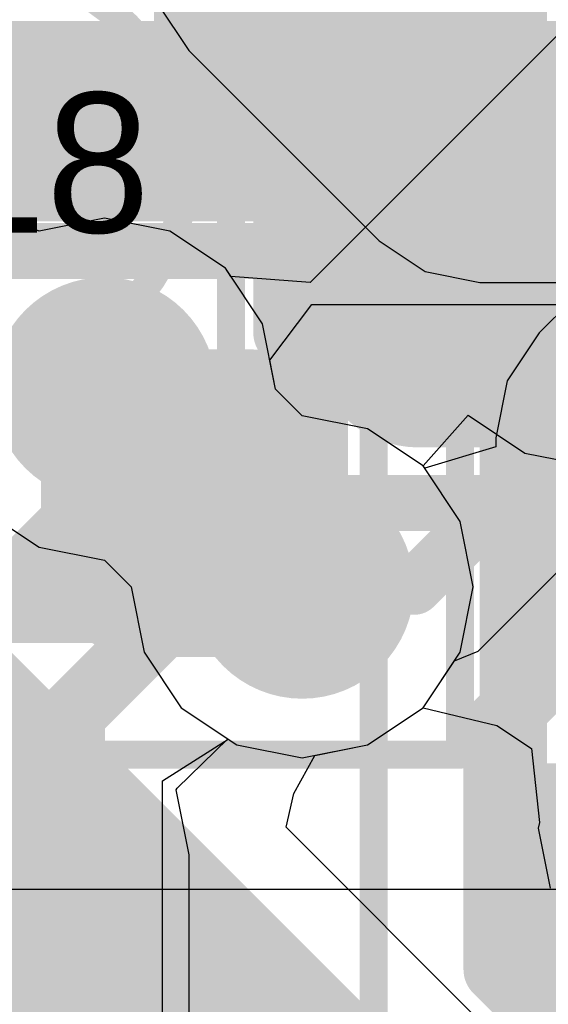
# Model space of a CAD drawing. Header units: millimetres. Extents: x -2 to 68, y -2 to 27.4.
# Tile 145 of 256: x 10.7 to 11.6, y 16 to 17.8. Entities that reach past the tile are written whole.
import ezdxf

# ---------------------------------------------------------------- set-up
doc = ezdxf.new("R2010")
doc.units = ezdxf.units.MM
for name, color, linetype in [('BottomLayer', 5, 'Continuous'), ('BottomPaste', 16, 'Continuous'), ('BottomSolder', 6, 'Continuous'), ('DrillGuide', 244, 'Continuous'), ('Mechanical10', 56, 'Continuous'), ('Mechanical13', 56, 'Continuous'), ('Mechanical15', 56, 'Continuous'), ('Mechanical2', 216, 'Continuous'), ('Mechanical6', 56, 'Continuous'), ('MidLayer1', 16, 'Continuous'), ('MidLayer2', 76, 'Continuous'), ('MidLayer3', 90, 'Continuous'), ('MidLayer4', 156, 'Continuous'), ('MidLayer5', 130, 'Continuous'), ('MidLayer6', 216, 'Continuous'), ('MidLayer7', 6, 'Continuous'), ('MidLayer8', 54, 'Continuous'), ('MultiLayer', 9, 'Continuous'), ('TopLayer', 1, 'Continuous'), ('TopPaste', 8, 'Continuous'), ('TopSolder', 216, 'Continuous'), ('ViaHoleLayer', 16, 'Continuous')]:
    doc.layers.add(name, color=color, linetype=linetype)

# ---------------------------------------------------------------- blocks, each defined once
blk = doc.blocks.new('DSC61XXB_59')
at = {"layer": 'Mechanical13', "const_width": 0.1}
for points in [[(0.6, -0.8), (0.6, 0.8)], [(-0.6, -0.8), (0.6, -0.8)]]:
    blk.add_lwpolyline(points, dxfattribs=at)
at = {"layer": 'Mechanical13', "const_width": 0.05}
blk.add_lwpolyline([(0.575, -0.8, 1), (0.625, -0.8, 1)], format="xyb", close=True, dxfattribs=at)
blk.add_lwpolyline([(0.575, -0.8, 1), (0.625, -0.8, 1)], format="xyb", close=True, dxfattribs=at)
at = {"layer": 'Mechanical15', "const_width": 0.05}
for points in [[(0.85, -1.05), (0.85, 1.05)], [(-0.5, 0), (0.5, 0)], [(-0.85, -1.05), (0.85, -1.05)]]:
    blk.add_lwpolyline(points, dxfattribs=at)
at = {"layer": 'Mechanical15'}
for points, const_width in [([(0.3592, 0, 1), (-0.3592, 0, 1)], 0.05), ([(0.3467, 0, 1), (0.3717, 0, 1)], 0.025), ([(0.4875, 0, 1), (0.5125, 0, 1)], 0.025), ([(0.8375, -1.05, 1), (0.8625, -1.05, 1)], 0.025), ([(0.8375, -1.05, 1), (0.8625, -1.05, 1)], 0.025)]:
    blk.add_lwpolyline(points, format="xyb", close=True, dxfattribs=dict(at, const_width=const_width))
at = {"layer": 'TopLayer', "const_width": 0.1}
for points in [[(0.225, -0.475, 1), (0.325, -0.475, 1)], [(0.425, -0.475, 1), (0.525, -0.475, 1)], [(0.225, -0.725, 1), (0.325, -0.725, 1)], [(0.425, -0.725, 1), (0.525, -0.725, 1)]]:
    blk.add_lwpolyline(points, format="xyb", close=True, dxfattribs=at)
at = {"layer": 'TopLayer'}
for points in [[(0.475, -0.825), (0.475, -0.375), (0.275, -0.825), (0.275, -0.375)], [(0.575, -0.725), (0.575, -0.475), (0.175, -0.725), (0.175, -0.475)]]:
    blk.add_solid(points, dxfattribs=at)
at = {"layer": 'TopPaste', "const_width": 0.1}
for points in [[(0.225, -0.475, 1), (0.325, -0.475, 1)], [(0.425, -0.475, 1), (0.525, -0.475, 1)], [(0.225, -0.725, 1), (0.325, -0.725, 1)], [(0.425, -0.725, 1), (0.525, -0.725, 1)]]:
    blk.add_lwpolyline(points, format="xyb", close=True, dxfattribs=at)
at = {"layer": 'TopPaste'}
for points in [[(0.475, -0.825), (0.475, -0.375), (0.275, -0.825), (0.275, -0.375)], [(0.575, -0.725), (0.575, -0.475), (0.175, -0.725), (0.175, -0.475)]]:
    blk.add_solid(points, dxfattribs=at)
at = {"layer": 'TopSolder', "const_width": 0.15}
for points in [[(0.2, -0.475, 1), (0.35, -0.475, 1)], [(0.4, -0.475, 1), (0.55, -0.475, 1)], [(0.2, -0.725, 1), (0.35, -0.725, 1)], [(0.4, -0.725, 1), (0.55, -0.725, 1)]]:
    blk.add_lwpolyline(points, format="xyb", close=True, dxfattribs=at)
at = {"layer": 'TopSolder'}
for points in [[(0.475, -0.875), (0.475, -0.325), (0.275, -0.875), (0.275, -0.325)], [(0.625, -0.725), (0.625, -0.475), (0.125, -0.725), (0.125, -0.475)]]:
    blk.add_solid(points, dxfattribs=at)
blk = doc.blocks.new('BGA64C40P8X8_400X400X94_126')
at = {"layer": 'Mechanical13', "const_width": 0.12}
for points in [[(-2.05, -2.05), (-2.05, 2.05)], [(-2.05, -2.05), (2.05, -2.05)]]:
    blk.add_lwpolyline(points, dxfattribs=at)
at = {"layer": 'Mechanical13', "const_width": 0.06}
blk.add_lwpolyline([(-2.08, -2.05, 1), (-2.02, -2.05, 1)], format="xyb", close=True, dxfattribs=at)
blk.add_lwpolyline([(-2.08, -2.05, 1), (-2.02, -2.05, 1)], format="xyb", close=True, dxfattribs=at)
at = {"layer": 'Mechanical13'}
blk.add_solid([(-2.05, -2.05), (-1.7, -2.05), (-2.05, -1.7), (-1.7, -1.7)], dxfattribs=at)
at = {"layer": 'Mechanical15', "const_width": 0.05}
blk.add_lwpolyline([(-2.3, -2.3), (-2.3, 2.3)], dxfattribs=at)
blk = doc.blocks.new('L_0603_B_160')
at = {"layer": 'BottomLayer', "const_width": 0.1912}
for points in [[(-0.9894, 0.2438, 1), (-0.7981, 0.2438, 1)], [(-0.6219, 0.2438, 1), (-0.4306, 0.2438, 1)]]:
    blk.add_lwpolyline(points, format="xyb", close=True, dxfattribs=at)
at = {"layer": 'BottomLayer'}
for points in [[(-0.5262, 0.435), (-0.8937, 0.435), (-0.5262, -0.435), (-0.8937, -0.435)], [(-0.335, 0.2438), (-1.085, 0.2438), (-0.335, -0.2438), (-1.085, -0.2438)]]:
    blk.add_solid(points, dxfattribs=at)
at = {"layer": 'BottomPaste', "const_width": 0.1912}
for points in [[(-0.9894, 0.2438, 1), (-0.7981, 0.2438, 1)], [(-0.6219, 0.2438, 1), (-0.4306, 0.2438, 1)]]:
    blk.add_lwpolyline(points, format="xyb", close=True, dxfattribs=at)
at = {"layer": 'BottomPaste'}
for points in [[(-0.5262, 0.435), (-0.8937, 0.435), (-0.5262, -0.435), (-0.8937, -0.435)], [(-0.335, 0.2438), (-1.085, 0.2438), (-0.335, -0.2438), (-1.085, -0.2438)]]:
    blk.add_solid(points, dxfattribs=at)
at = {"layer": 'BottomSolder', "const_width": 0.1912}
for points in [[(-0.9894, 0.2438, 1), (-0.7981, 0.2438, 1)], [(-0.6219, 0.2438, 1), (-0.4306, 0.2438, 1)]]:
    blk.add_lwpolyline(points, format="xyb", close=True, dxfattribs=at)
at = {"layer": 'BottomSolder'}
for points in [[(-0.5262, 0.435), (-0.8937, 0.435), (-0.5262, -0.435), (-0.8937, -0.435)], [(-0.335, 0.2438), (-1.085, 0.2438), (-0.335, -0.2438), (-1.085, -0.2438)]]:
    blk.add_solid(points, dxfattribs=at)
at = {"layer": 'Mechanical10', "const_width": 0.12}
for points in [[(-0.88, 0.48), (-0.88, -0.48)], [(-0.88, 0.48), (0.88, 0.48)]]:
    blk.add_lwpolyline(points, dxfattribs=at)
at = {"layer": 'Mechanical10', "const_width": 0.06}
blk.add_lwpolyline([(-0.91, 0.48, 1), (-0.85, 0.48, 1)], format="xyb", close=True, dxfattribs=at)
blk.add_lwpolyline([(-0.91, 0.48, 1), (-0.85, 0.48, 1)], format="xyb", close=True, dxfattribs=at)
at = {"layer": 'Mechanical6', "const_width": 0.05}
for points in [[(-1.19, 0.58), (-1.19, -0.58)], [(-1.19, 0.58), (1.19, 0.58)]]:
    blk.add_lwpolyline(points, dxfattribs=at)
at = {"layer": 'Mechanical6', "const_width": 0.025}
blk.add_lwpolyline([(-1.2025, 0.58, 1), (-1.1775, 0.58, 1)], format="xyb", close=True, dxfattribs=at)
blk.add_lwpolyline([(-1.2025, 0.58, 1), (-1.1775, 0.58, 1)], format="xyb", close=True, dxfattribs=at)

msp = doc.modelspace()

# ---------------------------------------------------------------- linework, layer by layer
at = {"layer": 'BottomLayer'}
for points, const_width in [([(11.325, 17.415, 1), (11.425, 17.415, 1)], 0.1), ([(11.615, 16.7605, 1), (11.765, 16.7605, 1)], 0.15), ([(11.4908, 16.5425, 1), (11.5508, 16.5425, 1)], 0.06), ([(11.4908, 16.5425, 1), (11.5508, 16.5425, 1)], 0.06), ([(11.4908, 16.1065, 1), (11.5508, 16.1065, 1)], 0.06), ([(11.4908, 16.1065, 1), (11.5508, 16.1065, 1)], 0.06)]:
    msp.add_lwpolyline(points, format="xyb", close=True, dxfattribs=dict(at, const_width=const_width))
for points, const_width in [([(9.9633, 17.292), (11.453, 15.8023)], 0.1), ([(9.7633, 17.2091), (11.253, 15.7194)], 0.1), ([(9.5633, 17.1263), (11.053, 15.6366)], 0.1), ([(11.5208, 16.5425), (11.69, 16.7117)], 0.12), ([(11.5208, 16.1065), (11.5208, 16.5425)], 0.12), ([(11.5208, 16.1065), (11.6881, 15.9392)], 0.12)]:
    msp.add_lwpolyline(points, dxfattribs=dict(at, const_width=const_width))
at = {"layer": 'DrillGuide'}
for points, const_width in [([(11.35, 17.415, 1), (11.4, 17.415, 1)], 0.05), ([(10.7688, 17.1443, 1), (10.8688, 17.1443, 1)], 0.1), ([(11.1224, 16.7907, 1), (11.2224, 16.7907, 1)], 0.1)]:
    msp.add_lwpolyline(points, format="xyb", close=True, dxfattribs=dict(at, const_width=const_width))
at = {"layer": 'MidLayer1'}
for p, q in [((11.6347, 17.7833), (11.1867, 17.3353)), ((10.7018, 17.4269), (10.5666, 17.4667)), ((10.8188, 17.4502), (10.7018, 17.4269)), ((10.9359, 17.4269), (10.8188, 17.4502)), ((11.0351, 17.3606), (10.9359, 17.4269)), ((11.0451, 17.3456), (11.0351, 17.3606)), ((11.1867, 17.3353), (11.0451, 17.3456)), ((10.6025, 16.928), (10.7018, 16.8617)), ((11.4872, 16.6759), (11.7177, 16.9065)), ((10.7018, 16.8617), (10.8188, 16.8384)), ((10.8188, 16.8384), (10.8665, 16.7907)), ((10.8665, 16.7907), (10.8898, 16.6737)), ((11.4447, 16.6583), (11.4872, 16.6759)), ((10.8898, 16.6737), (10.9561, 16.5745)), ((11.3887, 16.5745), (11.4447, 16.6583)), ((10.9561, 16.5745), (11.0553, 16.5081)), ((11.2894, 16.5081), (11.3887, 16.5745)), ((11.0553, 16.5081), (11.1724, 16.4849)), ((11.1724, 16.4849), (11.2894, 16.5081))]:
    msp.add_line(p, q, dxfattribs=at)
at = {"layer": 'MidLayer1', "const_width": 0.1}
for points in [[(11.2217, 17.1407), (11.8245, 17.7435)], [(11.3724, 16.7907), (11.9712, 17.3895)], [(10.8188, 17.1443), (10.8224, 17.1407)], [(10.8224, 17.1407), (11.2217, 17.1407)]]:
    msp.add_lwpolyline(points, dxfattribs=at)
at = {"layer": 'MidLayer1'}
for points, const_width in [([(10.7188, 17.1443, 1), (10.9188, 17.1443, 1)], 0.2), ([(10.7938, 17.1443, 1), (10.8438, 17.1443, 1)], 0.05), ([(10.7974, 17.1407, 1), (10.8474, 17.1407, 1)], 0.05), ([(10.7974, 17.1407, 1), (10.8474, 17.1407, 1)], 0.05), ([(11.1967, 17.1407, 1), (11.2467, 17.1407, 1)], 0.05), ([(11.1967, 17.1407, 1), (11.2467, 17.1407, 1)], 0.05), ([(11.0724, 16.7907, 1), (11.2724, 16.7907, 1)], 0.2), ([(11.3474, 16.7907, 1), (11.3974, 16.7907, 1)], 0.05)]:
    msp.add_lwpolyline(points, format="xyb", close=True, dxfattribs=dict(at, const_width=const_width))
at = {"layer": 'MidLayer2'}
for p, q in [((10.9145, 17.8325), (10.9698, 17.7498)), ((10.9698, 17.7498), (11.3098, 17.4098)), ((10.7018, 17.4269), (10.5666, 17.4667)), ((10.8188, 17.4502), (10.7018, 17.4269)), ((10.9359, 17.4269), (10.8188, 17.4502)), ((11.0351, 17.3606), (10.9359, 17.4269)), ((11.3098, 17.4098), (11.3925, 17.3545)), ((11.1014, 17.2613), (11.0351, 17.3606)), ((11.3925, 17.3545), (11.49, 17.3351)), ((11.49, 17.3351), (12.0069, 17.3351)), ((11.1247, 17.1443), (11.1014, 17.2613)), ((11.1724, 17.0966), (11.1247, 17.1443)), ((11.2894, 17.0733), (11.1724, 17.0966)), ((11.3887, 17.007), (11.2894, 17.0733)), ((11.455, 16.9078), (11.3887, 17.007)), ((11.4782, 16.7907), (11.455, 16.9078)), ((11.455, 16.6737), (11.4782, 16.7907)), ((11.3887, 16.5745), (11.455, 16.6737)), ((11.2894, 16.5081), (11.3887, 16.5745)), ((10.9228, 16.4439), (11.0398, 16.5185)), ((11.0398, 16.5185), (11.0553, 16.5081)), ((11.0553, 16.5081), (11.1724, 16.4849)), ((11.1724, 16.4849), (11.2894, 16.5081)), ((10.9228, 15.4168), (10.9228, 16.4439))]:
    msp.add_line(p, q, dxfattribs=at)
for points, const_width in [([(11.15, 17.93), (11.49, 17.59)], 0.1), ([(11.49, 17.59), (12.235, 17.59)], 0.1), ([(10.7652, 17.0907), (10.8188, 17.1443)], 0.12), ([(10.7652, 16.9069), (10.7652, 17.0907)], 0.12), ([(10.5197, 16.6613), (10.7652, 16.9069)], 0.12), ([(11.0814, 16.7372), (11.1349, 16.7907)], 0.12), ([(11.1349, 16.7907), (11.1724, 16.7907)], 0.12), ([(10.7597, 16.5619), (10.9349, 16.7372)], 0.12), ([(10.9349, 16.7372), (11.0814, 16.7372)], 0.12), ([(11.1349, 16.7372), (11.1724, 16.7372)], 0.12), ([(10.7597, 14.9453), (10.7597, 16.5619)], 0.12)]:
    msp.add_lwpolyline(points, dxfattribs=dict(at, const_width=const_width))
for points, const_width in [([(11.465, 17.59, 1), (11.515, 17.59, 1)], 0.05), ([(11.465, 17.59, 1), (11.515, 17.59, 1)], 0.05), ([(10.7188, 17.1443, 1), (10.9188, 17.1443, 1)], 0.2), ([(10.7888, 17.1443, 1), (10.8488, 17.1443, 1)], 0.06), ([(10.7352, 17.0907, 1), (10.7952, 17.0907, 1)], 0.06), ([(10.7352, 17.0907, 1), (10.7952, 17.0907, 1)], 0.06), ([(11.0724, 16.7907, 1), (11.2724, 16.7907, 1)], 0.2), ([(10.7352, 16.9069, 1), (10.7952, 16.9069, 1)], 0.06), ([(10.7352, 16.9069, 1), (10.7952, 16.9069, 1)], 0.06), ([(11.1049, 16.7907, 1), (11.1649, 16.7907, 1)], 0.06), ([(11.1049, 16.7907, 1), (11.1649, 16.7907, 1)], 0.06), ([(11.1424, 16.7907, 1), (11.2024, 16.7907, 1)], 0.06), ([(10.9049, 16.7372, 1), (10.9649, 16.7372, 1)], 0.06), ([(10.9049, 16.7372, 1), (10.9649, 16.7372, 1)], 0.06), ([(11.0514, 16.7372, 1), (11.1114, 16.7372, 1)], 0.06), ([(11.0514, 16.7372, 1), (11.1114, 16.7372, 1)], 0.06), ([(11.1049, 16.7372, 1), (11.1649, 16.7372, 1)], 0.06), ([(11.1424, 16.7372, 1), (11.2024, 16.7372, 1)], 0.06), ([(10.7297, 16.5619, 1), (10.7897, 16.5619, 1)], 0.06), ([(10.7297, 16.5619, 1), (10.7897, 16.5619, 1)], 0.06)]:
    msp.add_lwpolyline(points, format="xyb", close=True, dxfattribs=dict(at, const_width=const_width))
at = {"layer": 'MidLayer3'}
for p, q in [((10.7018, 17.4269), (10.5666, 17.4667)), ((10.8188, 17.4502), (10.7018, 17.4269)), ((10.9359, 17.4269), (10.8188, 17.4502)), ((11.807, 17.4558), (11.5961, 17.2449)), ((11.0351, 17.3606), (10.9359, 17.4269)), ((11.1014, 17.2613), (11.0351, 17.3606)), ((11.1247, 17.1443), (11.1014, 17.2613)), ((11.5961, 17.2449), (11.5387, 17.1589)), ((11.5387, 17.1589), (11.5185, 17.0574)), ((11.1724, 17.0966), (11.1247, 17.1443)), ((11.2894, 17.0733), (11.1724, 17.0966)), ((11.3887, 17.007), (11.2894, 17.0733)), ((11.5185, 17.0574), (11.5185, 17.0574)), ((11.5185, 17.0574), (11.5185, 17.0413)), ((11.5185, 17.0413), (11.3915, 17.0028)), ((11.3915, 17.0028), (11.3887, 17.007))]:
    msp.add_line(p, q, dxfattribs=at)
at = {"layer": 'MidLayer3', "const_width": 0.12}
for points in [[(9.4316, 17.3827), (10.705, 16.1094)], [(10.705, 13.7692), (10.705, 16.1094)]]:
    msp.add_lwpolyline(points, dxfattribs=at)
at = {"layer": 'MidLayer3'}
for points, const_width in [([(10.7188, 17.1443, 1), (10.9188, 17.1443, 1)], 0.2), ([(11.0724, 16.7907, 1), (11.2724, 16.7907, 1)], 0.2), ([(10.675, 16.1094, 1), (10.735, 16.1094, 1)], 0.06), ([(10.675, 16.1094, 1), (10.735, 16.1094, 1)], 0.06)]:
    msp.add_lwpolyline(points, format="xyb", close=True, dxfattribs=dict(at, const_width=const_width))
at = {"layer": 'MidLayer4'}
for p, q in [((10.6025, 16.928), (10.7018, 16.8617)), ((10.7018, 16.8617), (10.8188, 16.8384)), ((10.8188, 16.8384), (10.8665, 16.7907)), ((10.8665, 16.7907), (10.8898, 16.6737)), ((10.8898, 16.6737), (10.9561, 16.5745)), ((10.9561, 16.5745), (11.0553, 16.5081)), ((11.2894, 16.5081), (11.3887, 16.5745)), ((11.3887, 16.5745), (11.5204, 16.543)), ((11.5204, 16.543), (11.5827, 16.5014)), ((11.0553, 16.5081), (11.1724, 16.4849)), ((11.1724, 16.4849), (11.2894, 16.5081)), ((11.5827, 16.5014), (11.5966, 16.3692)), ((11.5966, 16.3692), (11.5946, 16.3593)), ((11.5946, 16.3593), (11.616, 16.252))]:
    msp.add_line(p, q, dxfattribs=at)
at = {"layer": 'MidLayer4', "const_width": 0.3}
for points in [[(10.373, 17.4018), (10.5655, 17.5943)], [(10.5655, 17.5943), (11.1957, 17.5943)], [(11.1957, 17.5943), (11.375, 17.415)]]:
    msp.add_lwpolyline(points, dxfattribs=at)
at = {"layer": 'MidLayer4'}
for points, const_width in [([(10.4905, 17.5943, 1), (10.6405, 17.5943, 1)], 0.15), ([(10.4905, 17.5943, 1), (10.6405, 17.5943, 1)], 0.15), ([(11.1207, 17.5943, 1), (11.2707, 17.5943, 1)], 0.15), ([(11.1207, 17.5943, 1), (11.2707, 17.5943, 1)], 0.15), ([(11.3, 17.415, 1), (11.45, 17.415, 1)], 0.15), ([(11.325, 17.415, 1), (11.425, 17.415, 1)], 0.1), ([(10.7188, 17.1443, 1), (10.9188, 17.1443, 1)], 0.2), ([(11.0724, 16.7907, 1), (11.2724, 16.7907, 1)], 0.2), ([(11.615, 16.7605, 1), (11.765, 16.7605, 1)], 0.15)]:
    msp.add_lwpolyline(points, format="xyb", close=True, dxfattribs=dict(at, const_width=const_width))
at = {"layer": 'MidLayer5'}
for p, q in [((10.7018, 17.4269), (10.5666, 17.4667)), ((10.8188, 17.4502), (10.7018, 17.4269)), ((10.9359, 17.4269), (10.8188, 17.4502)), ((11.0351, 17.3606), (10.9359, 17.4269)), ((11.1014, 17.2613), (11.0351, 17.3606)), ((11.1247, 17.1443), (11.1014, 17.2613)), ((11.1724, 17.0966), (11.1247, 17.1443)), ((11.2894, 17.0733), (11.1724, 17.0966)), ((11.3887, 17.007), (11.2894, 17.0733)), ((11.455, 16.9078), (11.3887, 17.007)), ((11.4782, 16.7907), (11.455, 16.9078)), ((11.455, 16.6737), (11.4782, 16.7907)), ((11.3887, 16.5745), (11.455, 16.6737)), ((11.2894, 16.5081), (11.3887, 16.5745)), ((10.9489, 16.4308), (11.0392, 16.519)), ((11.0392, 16.519), (11.0553, 16.5081)), ((11.0553, 16.5081), (11.1724, 16.4849)), ((11.1724, 16.4849), (11.2894, 16.5081)), ((10.9469, 16.4279), (10.9489, 16.4308)), ((10.97, 16.3116), (10.9469, 16.4279)), ((10.97, 15.4874), (10.97, 16.3116)), ((10.97, 16.3116), (10.97, 16.3116))]:
    msp.add_line(p, q, dxfattribs=at)
for points, const_width in [([(11.0327, 17.7319), (11.0327, 18.6507)], 0.25), ([(11.0327, 17.7319), (11.6155, 17.1491)], 0.25), ([(9.2632, 17.7125), (10.6641, 16.3116)], 0.2), ([(11.6155, 16.7544), (11.6155, 17.1491)], 0.25), ([(11.6155, 16.7544), (12.0003, 16.3696)], 0.25), ([(10.6641, 13.3641), (10.6641, 16.3116)], 0.2)]:
    msp.add_lwpolyline(points, dxfattribs=dict(at, const_width=const_width))
for points, const_width in [([(10.9702, 17.7319, 1), (11.0952, 17.7319, 1)], 0.125), ([(10.9702, 17.7319, 1), (11.0952, 17.7319, 1)], 0.125), ([(10.7188, 17.1443, 1), (10.9188, 17.1443, 1)], 0.2), ([(11.553, 17.1491, 1), (11.678, 17.1491, 1)], 0.125), ([(11.553, 17.1491, 1), (11.678, 17.1491, 1)], 0.125), ([(11.0724, 16.7907, 1), (11.2724, 16.7907, 1)], 0.2), ([(11.553, 16.7544, 1), (11.678, 16.7544, 1)], 0.125), ([(11.553, 16.7544, 1), (11.678, 16.7544, 1)], 0.125), ([(10.6141, 16.3116, 1), (10.7141, 16.3116, 1)], 0.1), ([(10.6141, 16.3116, 1), (10.7141, 16.3116, 1)], 0.1)]:
    msp.add_lwpolyline(points, format="xyb", close=True, dxfattribs=dict(at, const_width=const_width))
at = {"layer": 'MidLayer6'}
for p, q in [((11.1144, 17.1959), (11.1895, 17.2959)), ((11.1895, 17.2959), (12.0417, 17.2959)), ((11.1247, 17.1443), (11.1144, 17.1959)), ((11.1724, 17.0966), (11.1247, 17.1443)), ((11.2894, 17.0733), (11.1724, 17.0966)), ((11.3887, 17.007), (11.2894, 17.0733)), ((11.455, 16.9078), (11.3887, 17.007)), ((10.6025, 16.928), (10.7018, 16.8617)), ((11.4782, 16.7907), (11.455, 16.9078)), ((10.7018, 16.8617), (10.8188, 16.8384)), ((10.8188, 16.8384), (10.8665, 16.7907)), ((10.8665, 16.7907), (10.8898, 16.6737)), ((11.455, 16.6737), (11.4782, 16.7907)), ((10.8898, 16.6737), (10.9561, 16.5745)), ((11.3887, 16.5745), (11.455, 16.6737)), ((10.9561, 16.5745), (11.0553, 16.5081)), ((11.2894, 16.5081), (11.3887, 16.5745)), ((11.0553, 16.5081), (11.1724, 16.4849)), ((11.1724, 16.4849), (11.2894, 16.5081))]:
    msp.add_line(p, q, dxfattribs=at)
at = {"layer": 'MidLayer6', "const_width": 0.3}
for points in [[(10.2841, 17.3496), (10.5872, 17.6527)], [(10.5872, 17.6527), (12.4775, 17.6527)]]:
    msp.add_lwpolyline(points, dxfattribs=at)
at = {"layer": 'MidLayer6'}
for points, const_width in [([(10.5122, 17.6527, 1), (10.6622, 17.6527, 1)], 0.15), ([(10.5122, 17.6527, 1), (10.6622, 17.6527, 1)], 0.15), ([(10.7188, 17.1443, 1), (10.9188, 17.1443, 1)], 0.2), ([(11.0724, 16.7907, 1), (11.2724, 16.7907, 1)], 0.2)]:
    msp.add_lwpolyline(points, format="xyb", close=True, dxfattribs=dict(at, const_width=const_width))
at = {"layer": 'MidLayer7'}
for p, q in [((10.7018, 17.4269), (10.6187, 17.4613)), ((10.8188, 17.4502), (10.7018, 17.4269)), ((10.9359, 17.4269), (10.8188, 17.4502)), ((11.0351, 17.3606), (10.9359, 17.4269)), ((11.1014, 17.2613), (11.0351, 17.3606)), ((11.1247, 17.1443), (11.1014, 17.2613)), ((11.1724, 17.0966), (11.1247, 17.1443)), ((11.2894, 17.0733), (11.1724, 17.0966)), ((11.3887, 17.007), (11.2894, 17.0733)), ((11.455, 16.9078), (11.3887, 17.007)), ((11.4782, 16.7907), (11.455, 16.9078)), ((11.455, 16.6737), (11.4782, 16.7907)), ((11.3887, 16.5745), (11.455, 16.6737)), ((11.2894, 16.5081), (11.3887, 16.5745)), ((11.1949, 16.4894), (11.2894, 16.5081)), ((11.1576, 16.4214), (11.1949, 16.4894)), ((11.1436, 16.3611), (11.1576, 16.4214)), ((11.5467, 15.9579), (11.1436, 16.3611))]:
    msp.add_line(p, q, dxfattribs=at)
at = {"layer": 'MidLayer7', "const_width": 0.2}
for points in [[(10.7188, 17.1443, 1), (10.9188, 17.1443, 1)], [(11.0724, 16.7907, 1), (11.2724, 16.7907, 1)]]:
    msp.add_lwpolyline(points, format="xyb", close=True, dxfattribs=at)
at = {"layer": 'MidLayer7', "const_width": 0.3}
msp.add_lwpolyline([(10.275, 16.725), (11.2944, 15.7056)], dxfattribs=at)
at = {"layer": 'MidLayer8'}
for p, q in [((11.3887, 17.007), (11.4692, 17.0977)), ((11.4692, 17.0977), (11.5704, 17.0301)), ((11.5704, 17.0301), (11.7167, 17.001)), ((11.455, 16.9078), (11.3887, 17.007)), ((10.6025, 16.928), (10.7018, 16.8617)), ((11.4782, 16.7907), (11.455, 16.9078)), ((10.7018, 16.8617), (10.8188, 16.8384)), ((10.8188, 16.8384), (10.8665, 16.7907)), ((10.8665, 16.7907), (10.8898, 16.6737)), ((11.455, 16.6737), (11.4782, 16.7907)), ((10.8898, 16.6737), (10.9561, 16.5745)), ((11.3887, 16.5745), (11.455, 16.6737)), ((10.9561, 16.5745), (11.0553, 16.5081)), ((11.2894, 16.5081), (11.3887, 16.5745)), ((11.0553, 16.5081), (11.1724, 16.4849)), ((11.1724, 16.4849), (11.2894, 16.5081)), ((12.1224, 16.2497), (10.1373, 16.2497))]:
    msp.add_line(p, q, dxfattribs=at)
at = {"layer": 'MidLayer8', "const_width": 0.35}
for points in [[(11.0773, 18.0227), (11.7167, 17.3833)], [(11.7167, 17.3833), (12.3403, 17.3833)]]:
    msp.add_lwpolyline(points, dxfattribs=at)
at = {"layer": 'MidLayer8'}
for points, const_width in [([(11.6292, 17.3833, 1), (11.8042, 17.3833, 1)], 0.175), ([(11.6292, 17.3833, 1), (11.8042, 17.3833, 1)], 0.175), ([(10.7188, 17.1443, 1), (10.9188, 17.1443, 1)], 0.2), ([(11.0724, 16.7907, 1), (11.2724, 16.7907, 1)], 0.2)]:
    msp.add_lwpolyline(points, format="xyb", close=True, dxfattribs=dict(at, const_width=const_width))
at = {"layer": 'MultiLayer'}
for points, const_width in [([(11.325, 17.415, 1), (11.425, 17.415, 1)], 0.1), ([(10.7188, 17.1443, 1), (10.9188, 17.1443, 1)], 0.2), ([(11.0724, 16.7907, 1), (11.2724, 16.7907, 1)], 0.2), ([(11.615, 16.7605, 1), (11.765, 16.7605, 1)], 0.15)]:
    msp.add_lwpolyline(points, format="xyb", close=True, dxfattribs=dict(at, const_width=const_width))
at = {"layer": 'TopLayer', "const_width": 0.1}
for points in [[(9.8347, 17.6112), (11.8238, 17.6112)], [(9.9258, 17.3912), (11.7327, 17.3912)], [(10.9794, 16.9405), (11.5423, 16.9405)], [(11.5423, 16.9405), (11.669, 16.8138)], [(10.4231, 16.477), (11.1268, 15.7733)]]:
    msp.add_lwpolyline(points, dxfattribs=at)
at = {"layer": 'TopLayer', "const_width": 0.05}
for points in [[(10.9544, 16.9405, 1), (11.0044, 16.9405, 1)], [(11.5173, 16.9405, 1), (11.5673, 16.9405, 1)], [(11.5173, 16.9405, 1), (11.5673, 16.9405, 1)]]:
    msp.add_lwpolyline(points, format="xyb", close=True, dxfattribs=at)
at = {"layer": 'ViaHoleLayer'}
for points, const_width in [([(11.35, 17.415, 1), (11.4, 17.415, 1)], 0.05), ([(10.7688, 17.1443, 1), (10.8688, 17.1443, 1)], 0.1), ([(11.1224, 16.7907, 1), (11.2224, 16.7907, 1)], 0.1)]:
    msp.add_lwpolyline(points, format="xyb", close=True, dxfattribs=dict(at, const_width=const_width))

# ---------------------------------------------------------------- block references
for name, p in [('BGA64C40P8X8_400X400X94_126', (13.6, 18.175)), ('DSC61XXB_59', (10.6044, 17.5405))]:
    msp.add_blockref(name, p)
at = {"rotation": 90}
msp.add_blockref('L_0603_B_160', (11.625, 18.125), dxfattribs=at)

# ---------------------------------------------------------------- texts
at = {"layer": 'Mechanical2'}
msp.add_text('U18', height=0.25, dxfattribs=at).set_placement((10.287, 17.4244))

doc.saveas('drawing.dxf')
